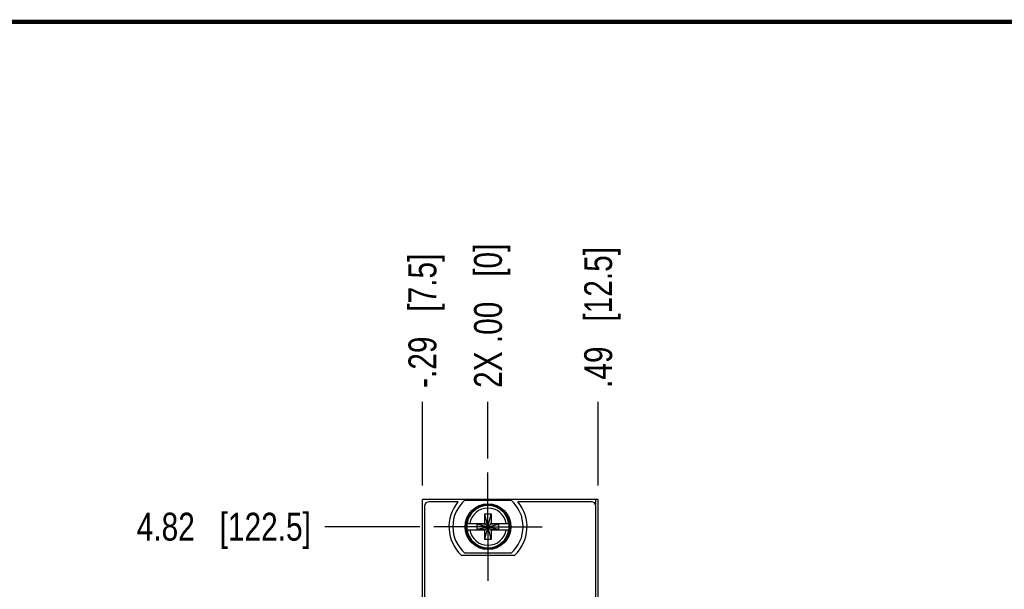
# Model space of a CAD drawing. Header units: inches. Extents: x 0.2 to 16.8, y 0.2 to 10.8.
# Tile 5 of 35: x 3.9 to 8.3, y 8.2 to 10.8. Entities that reach past the tile are written whole.
import ezdxf

# ---------------------------------------------------------------- set-up
doc = ezdxf.new("R2010")
doc.units = ezdxf.units.IN
doc.header["$LTSCALE"] = 0.935
doc.header["$MEASUREMENT"] = 0
doc.linetypes.add('CENTER', pattern=[0.6, 0.375, -0.075, 0.075, -0.075])
doc.layers.get('0').update_dxf_attribs({"linetype": 'CONTINUOUS'})
doc.layers.add('DEFAULT_1', color=7, linetype='CENTER')
doc.layers.add('DIMENSIONS', color=7, linetype='CONTINUOUS')
doc.styles.get("Standard").update_dxf_attribs({"font": 'txt', "width": 0.8})
doc.dimstyles.new('DIMSTYLE_1', dxfattribs={"dimtxt": 0.125, "dimasz": 0.18, "dimexe": 0.125, "dimexo": 0.0625, "dimgap": 0.03125, "dimtad": 0, "dimtih": 1, "dimtoh": 1, "dimzin": 4, "dimdsep": 46, "dimtxsty": 'STANDARD', "dimblk": '_FILLED', "dimblk1": '_FILLED', "dimblk2": '_FILLED', "dimcen": 0.09, "dimadec": 0, "dimazin": 0, "dimtp": 0.005, "dimtm": 0.005, "dimtfac": 1, "dimtofl": 0, "dimtmove": 0, "dimatfit": 3, "dimldrblk": '_FILLED', "dimfxl": 1, "dimtolj": 1, "dimtzin": 4, "dimarcsym": 0})
doc.dimstyles.new('DIMSTYLE_2', dxfattribs={"dimtxt": 0.125, "dimasz": 0.18, "dimexe": 0.125, "dimexo": 0.0625, "dimgap": 0.03125, "dimtad": 0, "dimtih": 1, "dimtoh": 1, "dimzin": 4, "dimdsep": 46, "dimtxsty": 'STANDARD', "dimblk": '_FILLED', "dimblk1": '_FILLED', "dimblk2": '_FILLED', "dimcen": 0.09, "dimadec": 0, "dimazin": 0, "dimtp": 0.01, "dimtm": 0.01, "dimtfac": 1, "dimtofl": 0, "dimtmove": 0, "dimatfit": 3, "dimldrblk": '_FILLED', "dimfxl": 1, "dimtolj": 1, "dimtzin": 4, "dimarcsym": 0})

# ---------------------------------------------------------------- blocks, each defined once
blk = doc.blocks.new('*D6')
at = {"layer": 'DIMENSIONS', "color": 2, "linetype": 'CONTINUOUS'}
blk.add_line((5.6585, 8.4959), (5.233, 8.4959), dxfattribs=at)
at = {"layer": 'DIMENSIONS', "color": 2, "linetype": 'CONTINUOUS', "insert": (5.1705, 8.5584), "char_height": 0.125, "width": 1.225, "attachment_point": 3, "line_spacing_factor": 0.9}
blk.add_mtext('4.82{\\Ftxt.shx;\\W1.000000;\\H0.125000; }[122.5]', dxfattribs=at)
blk = doc.blocks.new('_FILLED')
at = {"color": 0, "linetype": 'BYBLOCK'}
blk.add_solid([(0, 0), (-1, 0.174), (-1, -0.174)], dxfattribs=at)
blk = doc.blocks.new('*D7')
at = {"layer": 'DIMENSIONS', "color": 2, "linetype": 'CONTINUOUS'}
blk.add_line((5.6705, 8.6804), (5.6705, 9.0554), dxfattribs=at)
at = {"layer": 'DIMENSIONS', "color": 2, "linetype": 'CONTINUOUS', "insert": (5.608, 9.1179), "char_height": 0.125, "width": 1.025, "attachment_point": 1, "rotation": 90, "line_spacing_factor": 0.9}
blk.add_mtext('-.29{\\Ftxt.shx;\\W1.000000;\\H0.125000; }[7.5]', dxfattribs=at)
blk = doc.blocks.new('*D8')
at = {"layer": 'DIMENSIONS', "color": 2, "linetype": 'CONTINUOUS'}
blk.add_line((5.9645, 8.8019), (5.9645, 9.0554), dxfattribs=at)
at = {"layer": 'DIMENSIONS', "color": 2, "linetype": 'CONTINUOUS', "insert": (5.902, 9.1179), "char_height": 0.125, "width": 1.025, "attachment_point": 1, "rotation": 90, "line_spacing_factor": 0.9}
blk.add_mtext('2X .00{\\Ftxt.shx;\\W1.000000;\\H0.125000; }[0]', dxfattribs=at)
blk = doc.blocks.new('*D9')
at = {"layer": 'DIMENSIONS', "color": 2, "linetype": 'CONTINUOUS'}
blk.add_line((6.4585, 8.6804), (6.4585, 9.0554), dxfattribs=at)
at = {"layer": 'DIMENSIONS', "color": 2, "linetype": 'CONTINUOUS', "insert": (6.396, 9.1179), "char_height": 0.125, "width": 1.025, "attachment_point": 1, "rotation": 90, "line_spacing_factor": 0.9}
blk.add_mtext('.49{\\Ftxt.shx;\\W1.000000;\\H0.125000; }[12.5]', dxfattribs=at)

msp = doc.modelspace()

# ---------------------------------------------------------------- linework, layer by layer
at = {"color": 7, "linetype": 'CONTINUOUS'}
for p, q in [((5.6705, 3.48), (5.6705, 8.6179)), ((6.4585, 8.6179), (5.6705, 8.6179)), ((5.8301, 8.6079), (5.7005, 8.6079)), ((5.8608, 8.6144), (6.0683, 8.6144)), ((6.4285, 8.6079), (6.099, 8.6079)), ((6.4585, 3.48), (6.4585, 8.6179)), ((5.6805, 8.5879), (5.6805, 4.5179)), ((6.4485, 4.5179), (6.4485, 8.5879)), ((5.9508, 8.4388), (5.9783, 8.553)), ((5.9508, 8.5096), (5.9508, 8.553)), ((5.9783, 8.4388), (5.9508, 8.553)), ((5.9508, 8.553), (5.9783, 8.553)), ((5.9783, 8.553), (5.9783, 8.5096)), ((5.8699, 8.5096), (5.9528, 8.5096)), ((5.8699, 8.4821), (5.9528, 8.4821)), ((5.916, 8.4842), (5.916, 8.5076)), ((5.916, 8.4842), (6.0131, 8.5076)), ((5.9528, 8.5076), (5.916, 8.5076)), ((5.916, 8.5076), (6.0131, 8.4842)), ((5.916, 8.4842), (5.9528, 8.4842)), ((5.9508, 8.4388), (5.9508, 8.4821)), ((5.9528, 8.5096), (5.9528, 8.5076)), ((5.9528, 8.4842), (5.9762, 8.5076)), ((5.9762, 8.4842), (5.9528, 8.5076)), ((5.9528, 8.4821), (5.9528, 8.4842)), ((5.9762, 8.5096), (5.9762, 8.5076)), ((5.9762, 8.5096), (6.0592, 8.5096)), ((6.0131, 8.5076), (5.9762, 8.5076)), ((5.9762, 8.4821), (5.9762, 8.4842)), ((5.9762, 8.4842), (6.0131, 8.4842)), ((5.9762, 8.4821), (6.0592, 8.4821)), ((5.9783, 8.4821), (5.9783, 8.4388)), ((6.0131, 8.4842), (6.0131, 8.5076)), ((5.9783, 8.4388), (5.9508, 8.4388)), ((6.0828, 8.3669), (5.8463, 8.3669)), ((6.0683, 8.3774), (5.8608, 8.3774))]:
    msp.add_line(p, q, dxfattribs=at)
at = {"color": 9, "linetype": 'CONTINUOUS'}
msp.add_line((6.4465, 8.6179), (6.4465, 8.5953), dxfattribs=at)
at = {"color": 7, "linetype": 'CONTINUOUS', "const_width": 0.02}
msp.add_lwpolyline([(16.75, 10.7586), (0.25, 10.7586)], dxfattribs=at)
at = {"color": 7, "linetype": 'CONTINUOUS'}
for radius in [0.1025, 0.098]:
    msp.add_circle((5.9645, 8.4959), radius, dxfattribs=at)
for centre, radius, start, end in [((5.7005, 8.5879), 0.02, 90, 180), ((5.9645, 8.4959), 0.175, 140.2082, 227.4886), ((5.9645, 8.4959), 0.1575, 131.203, 228.797), ((5.9645, 8.4959), 0.1575, 311.203, 48.797), ((5.9645, 8.4959), 0.175, 312.5114, 39.7918), ((6.4285, 8.5879), 0.02, 0, 90), ((5.9645, 8.4959), 0.0956, 171.7166, 188.2834), ((5.9645, 8.4959), 0.0956, 351.7166, 8.2834)]:
    msp.add_arc(centre, radius, start, end, dxfattribs=at)
at = {"color": 9, "linetype": 'CONTINUOUS'}
for radius, start, end in [(0.0947, 8.3637, 171.6363), (0.0832, 9.5336, 170.4664), (0.0947, 188.3637, 351.6363), (0.0832, 189.5336, 350.4664)]:
    msp.add_arc((5.9645, 8.4959), radius, start, end, dxfattribs=at)
at = {"layer": 'DEFAULT_1', "color": 7, "linetype": 'CENTER'}
for q in [(5.9645, 8.7394), (5.721, 8.4959), (5.9645, 8.2524), (6.208, 8.4959)]:
    msp.add_line((5.9645, 8.4959), q, dxfattribs=at)

# ---------------------------------------------------------------- dimensions: what is measured, and where the dimension line sits
at = {"layer": 'DIMENSIONS', "color": 2, "linetype": 'CONTINUOUS'}
for feature_location, offset, origin, text, dimstyle, picture, middle in [((5.6705, 8.6804), (0, 0.375), (5.9645, 8.7394), '-<>', 'DIMSTYLE_1', '*D7', (5.6705, 9.6304)), ((5.9645309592, 8.8018688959), (0, 0.2535), (5.9645309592, 8.7393688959), '2X <>', 'DIMSTYLE_2', '*D8', (5.9645309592, 9.6303688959))]:
    dim = msp.add_ordinate_dim(feature_location=feature_location, offset=offset, dtype=1, origin=origin, text=text, dimstyle=dimstyle, dxfattribs=at)
    dim.commit()
    dim.dimension.update_dxf_attribs({"geometry": picture, "text_midpoint": middle})
for feature_location, offset, dtype, origin, picture, middle in [((6.4585, 8.6804), (0, 0.375), 1, (5.9645, 8.6179), '*D9', (6.4585, 9.6304)), ((5.6585, 8.4959), (-0.4255, 0), 0, (5.721, 3.675), '*D6', (4.558, 8.4959))]:
    dim = msp.add_ordinate_dim(feature_location=feature_location, offset=offset, dtype=dtype, origin=origin, dimstyle='DIMSTYLE_1', dxfattribs=at)
    dim.commit()
    dim.dimension.update_dxf_attribs({"geometry": picture, "text_midpoint": middle})

doc.saveas('drawing.dxf')
